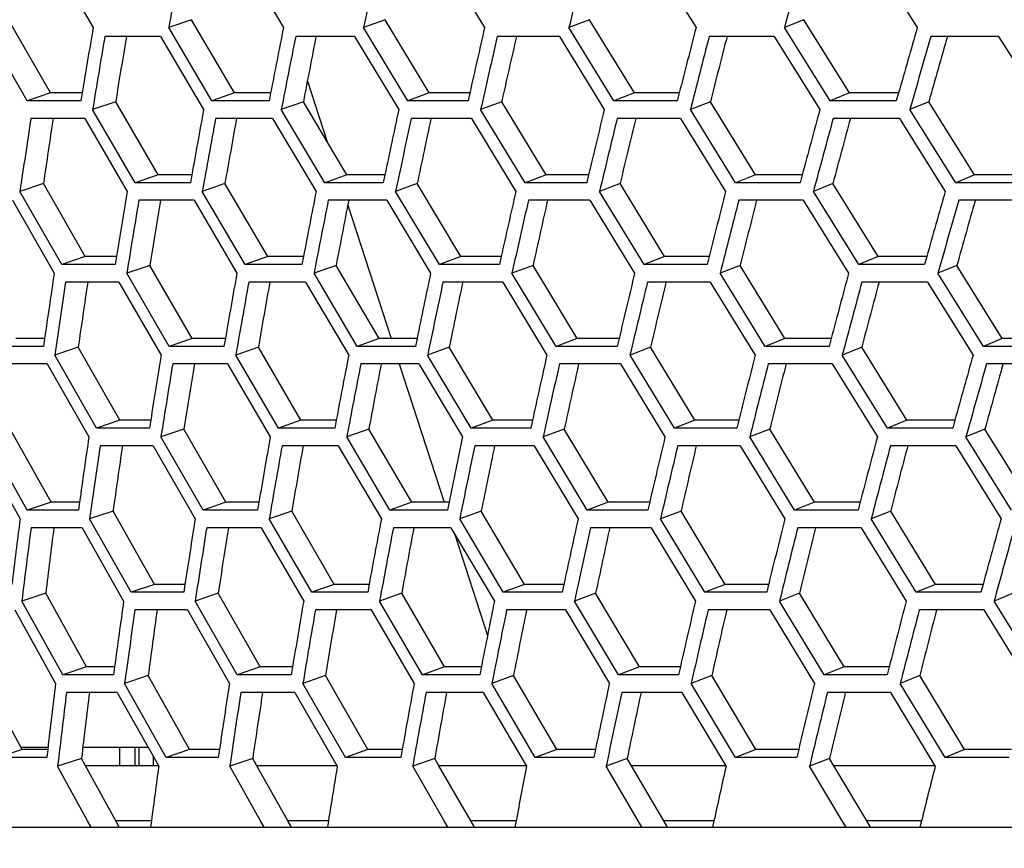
# Model space of a CAD drawing. Header units: millimetres. Extents: x 0 to 420, y 0 to 297.
# Tile 120 of 150: x 298.88 to 305.3, y 197.51 to 202.92. Entities that reach past the tile are written whole.
import ezdxf

# ---------------------------------------------------------------- set-up
doc = ezdxf.new("R2010")
doc.units = ezdxf.units.MM
doc.header["$LTSCALE"] = 23.1
doc.header["$PDMODE"] = 3
doc.header["$PDSIZE"] = 0.3125
doc.linetypes.add('DASHED', pattern=[0.2, 0.1, -0.1])
doc.layers.get('0').update_dxf_attribs({"linetype": 'CONTINUOUS'})
doc.layers.get('Defpoints').update_dxf_attribs({"linetype": 'CONTINUOUS'})
doc.layers.add('06___PRT_ALL_SURFS', color=7, linetype='CONTINUOUS')
doc.layers.add('DIM_PILOTEES', color=7, linetype='CONTINUOUS')
doc.styles.get("Standard").update_dxf_attribs({"font": 'txt', "width": 0.7})
doc.styles.add('TEXTSTYLE_4', font='txt')
doc.dimstyles.new('DIMSTYLE_2', dxfattribs={"dimtxt": 2.5, "dimasz": 3.5, "dimexe": 2, "dimexo": 0, "dimtad": 1, "dimdec": 0, "dimlfac": 5, "dimdsep": 46, "dimtxsty": 'Standard', "dimblk": '_FILLED', "dimblk1": '_FILLED', "dimblk2": '_FILLED', "dimcen": 0, "dimazin": 2, "dimtp": 0.8, "dimtm": 0.8, "dimtfac": 1, "dimtdec": 0, "dimtofl": 0, "dimtmove": 0, "dimatfit": 3, "dimldrblk": '_FILLED', "dimfxl": 0, "dimtolj": 1, "dimarcsym": 0})
doc.dimstyles.new('DIMSTYLE_7', dxfattribs={"dimtxt": 2.5, "dimasz": 3.5, "dimexe": 2, "dimexo": 0, "dimtad": 1, "dimdec": 0, "dimlfac": 5, "dimdsep": 46, "dimtxsty": 'Standard', "dimblk": '_FILLED', "dimblk1": '_FILLED', "dimblk2": '_FILLED', "dimcen": 0, "dimazin": 2, "dimtp": 0.8, "dimtm": 0.8, "dimtfac": 1, "dimtdec": 0, "dimtofl": 0, "dimtmove": 0, "dimatfit": 1, "dimldrblk": '_FILLED', "dimfxl": 0, "dimtolj": 1, "dimarcsym": 0})
doc.dimstyles.new('DIMSTYLE_8', dxfattribs={"dimtxt": 2.5, "dimasz": 3.5, "dimexe": 2, "dimexo": 0, "dimgap": 2.5, "dimtad": 1, "dimdec": 0, "dimlfac": 5, "dimdsep": 46, "dimtxsty": 'Standard', "dimblk": '_FILLED', "dimblk1": '_FILLED', "dimblk2": '_FILLED', "dimcen": 0, "dimazin": 2, "dimtp": 0.5, "dimtm": 0.5, "dimtfac": 1, "dimtdec": 0, "dimtofl": 0, "dimtmove": 0, "dimatfit": 3, "dimldrblk": '_FILLED', "dimfxl": 0, "dimtolj": 1, "dimarcsym": 0})

# ---------------------------------------------------------------- blocks, each defined once
blk = doc.blocks.new('_FILLED')
at = {"color": 0, "linetype": 'ByBlock'}
blk.add_solid([(0, 0), (-1, 0.1429), (-1, -0.1429)], dxfattribs=at)
blk = doc.blocks.new('*D12')
at = {"layer": 'DIM_PILOTEES', "color": 2, "linetype": 'Continuous'}
for p, q in [((307.0994, 235.1533), (248.8115, 235.1533)), ((250.8115, 235.1533), (250.8115, 180.6933)), ((250.8115, 126.2333), (250.8115, 180.6933)), ((309.3884, 126.2333), (248.8115, 126.2333))]:
    blk.add_line(p, q, dxfattribs=at)
at = {"layer": 'DIM_PILOTEES', "color": 2, "linetype": 'Continuous', "xscale": 3.5, "yscale": 3.5, "zscale": 3.5}
for p, rotation in [((250.8115, 235.1533), 90), ((250.8115, 126.2333), 270)]:
    blk.add_blockref('_FILLED', p, dxfattribs=dict(at, rotation=rotation))
at = {"layer": 'DIM_PILOTEES', "color": 2, "linetype": 'Continuous', "insert": (247.6865, 180.6933), "char_height": 2.5, "width": 8.303571, "attachment_point": 2, "rotation": 90, "line_spacing_factor": 0.9}
blk.add_mtext('{\\ftxt;\\W0.0001;\\H0.0001;\\~}{\\ftxt;\\W2.2142857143;\\H2.5; }{\\ftxt;\\W0.0001;\\H0.0001;\\~}', dxfattribs=at)
blk = doc.blocks.new('*D14')
at = {"layer": 'DIM_PILOTEES', "color": 2, "linetype": 'Continuous'}
blk.add_line((362.9489, 245.8954), (387.2491, 270.8662), dxfattribs=at)
at = {"layer": 'DIM_PILOTEES', "color": 2, "linetype": 'Continuous', "xscale": 3.5, "yscale": 3.5, "zscale": 3.5, "rotation": 225.7798479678}
blk.add_blockref('_FILLED', (362.9489, 245.8954), dxfattribs=at)
at = {"layer": 'DIM_PILOTEES', "color": 2, "linetype": 'Continuous', "insert": (378.575, 266.4336), "char_height": 2.5, "width": 13.839286, "attachment_point": 1, "rotation": 45.77985, "line_spacing_factor": 0.9, "style": 'TEXTSTYLE_4'}
blk.add_mtext('{\\ftxt;\\W0.0001;\\H0.0001;\\~}{\\ftxt;\\W1.3333333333;\\H2.5; }{\\ftxt;\\W0.0001;\\H0.0001;\\~}{\\ftxt;\\W0.0001;\\H0.0001;\\~}{\\ftxt;\\W2.3571428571;\\H2.5; }{\\ftxt;\\W0.0001;\\H0.0001;\\~}', dxfattribs=at)
blk = doc.blocks.new('*D15')
at = {"layer": 'Defpoints', "color": 0, "linetype": 'Continuous'}
for p in [(285.6605, 263.402), (329.3345, 211.3533), (273.6952, 179.2299), (384.9739, 179.2299)]:
    blk.add_point(p, dxfattribs=at)
at = {"layer": 'DIM_PILOTEES', "color": 0, "linetype": 'Continuous', "lineweight": -2}
for p, q in [((273.6952, 179.2299), (268.7607, 176.381)), ((384.9739, 179.2299), (389.9084, 176.381))]:
    blk.add_line(p, q, dxfattribs=at)
blk.add_arc((329.3345, 211.3533), 67.9447, 332.951775, 207.048225, dxfattribs=at)
at = {"layer": 'DIM_PILOTEES', "color": 0, "linetype": 'Continuous', "lineweight": -2, "xscale": 3.5, "yscale": 3.5, "zscale": 3.5}
for p, rotation in [((270.4927, 177.381), 298.5241126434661), ((388.1764, 177.381), 241.4758873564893)]:
    blk.add_blockref('_FILLED', p, dxfattribs=dict(at, rotation=rotation))
at = {"layer": 'DIM_PILOTEES', "color": 0, "linetype": 'Continuous', "insert": (334.336, 284.9616), "char_height": 2.5, "width": 26.964286, "attachment_point": 2, "rotation": 356.11292, "line_spacing_factor": 0.9}
blk.add_mtext('\\A1;{\\ftxt;\\W0.0001;\\H0.0001;\\~}{\\ftxt;\\W2.8095238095;\\H2.5; }{\\ftxt;\\W0.0001;\\H0.0001;\\~}{\\ftxt;\\W0.0001;\\H0.0001;\\~}{\\ftxt;\\W2.3571428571;\\H2.5; }{\\ftxt;\\W0.0001;\\H0.0001;\\~}{\\ftxt;\\W0.0001;\\H0.0001;\\~}{\\ftxt;\\W0.6666666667;\\H2.5; }{\\ftxt;\\W0.0001;\\H0.0001;\\~}{\\ftxt;\\W0.0001;\\H0.0001;\\~}{\\ftxt;\\W1.3571428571;\\H2.5; }{\\ftxt;\\W0.0001;\\H0.0001;\\~}', dxfattribs=at)
blk = doc.blocks.new('*D16')
at = {"layer": 'DIM_PILOTEES', "color": 2, "linetype": 'Continuous'}
for p, q in [((324.0845, 211.3533), (253.8115, 211.3533)), ((255.8115, 211.3533), (255.8115, 168.7933)), ((255.8115, 126.2333), (255.8115, 168.7933)), ((309.3884, 126.2333), (253.8115, 126.2333))]:
    blk.add_line(p, q, dxfattribs=at)
at = {"layer": 'DIM_PILOTEES', "color": 2, "linetype": 'Continuous', "xscale": 3.5, "yscale": 3.5, "zscale": 3.5}
for p, rotation in [((255.8115, 211.3533), 90), ((255.8115, 126.2333), 270)]:
    blk.add_blockref('_FILLED', p, dxfattribs=dict(at, rotation=rotation))
at = {"layer": 'DIM_PILOTEES', "color": 2, "linetype": 'Continuous', "insert": (252.6865, 168.7933), "char_height": 2.5, "width": 8.839286, "attachment_point": 2, "rotation": 90, "line_spacing_factor": 0.9}
blk.add_mtext('{\\ftxt;\\W0.0001;\\H0.0001;\\~}{\\ftxt;\\W2.3571428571;\\H2.5; }{\\ftxt;\\W0.0001;\\H0.0001;\\~}', dxfattribs=at)

msp = doc.modelspace()

# ---------------------------------------------------------------- linework, layer by layer
at = {"color": 7, "linetype": 'Continuous'}
for p, q in [((299.0769, 203.3521), (299.3559, 202.8726)), ((300.3131, 203.3521), (300.5987, 202.8726)), ((301.6203, 203.3521), (301.9119, 202.8726)), ((302.9954, 203.3521), (303.2922, 202.8726)), ((304.435, 203.3521), (304.7363, 202.8726)), ((299.9977, 202.9244), (299.8503, 202.8726)), ((301.263, 202.9244), (301.122, 202.8726)), ((302.597, 202.9244), (302.4627, 202.8726)), ((303.9965, 202.9244), (303.8692, 202.8726)), ((298.9258, 202.3943), (298.6508, 202.8726)), ((300.1322, 202.3943), (299.8503, 202.8726)), ((301.4101, 202.3943), (301.122, 202.8726)), ((302.7564, 202.3943), (302.4627, 202.8726)), ((304.1677, 202.3943), (303.8692, 202.8726)), ((299.796, 202.8151), (299.4326, 202.8151)), ((299.796, 202.8151), (300.0774, 202.3369)), ((301.0633, 202.8151), (300.6788, 202.8151)), ((301.0633, 202.8151), (301.3511, 202.3369)), ((302.3999, 202.8151), (301.9951, 202.8151)), ((302.3999, 202.8151), (302.6932, 202.3369)), ((303.8024, 202.8151), (303.3783, 202.8151)), ((303.8024, 202.8151), (304.1006, 202.3369)), ((305.2675, 202.8151), (304.8251, 202.8151)), ((305.2675, 202.8151), (305.5697, 202.3369)), ((300.7549, 202.524), (300.8838, 202.1272)), ((299.0784, 202.446), (298.9258, 202.3943)), ((299.2856, 202.446), (299.2772, 202.3943)), ((300.2787, 202.446), (300.1322, 202.3943)), ((300.5152, 202.446), (300.5052, 202.3943)), ((301.5502, 202.446), (301.4101, 202.3943)), ((301.8154, 202.446), (301.8038, 202.3943)), ((302.8897, 202.446), (302.7564, 202.3943)), ((303.1829, 202.446), (303.1698, 202.3943)), ((304.2939, 202.446), (304.1677, 202.3943)), ((304.6145, 202.446), (304.5998, 202.3943)), ((299.2772, 202.3943), (298.9258, 202.3943)), ((299.5036, 202.3887), (299.3531, 202.3369)), ((300.5052, 202.3943), (300.1322, 202.3943)), ((300.7288, 202.3887), (300.5845, 202.3369)), ((301.8038, 202.3943), (301.4101, 202.3943)), ((302.024, 202.3887), (301.8862, 202.3369)), ((303.1698, 202.3943), (302.7564, 202.3943)), ((303.386, 202.3887), (303.2552, 202.3369)), ((304.5998, 202.3943), (304.1677, 202.3943)), ((304.8117, 202.3887), (304.688, 202.3369)), ((299.6308, 201.8595), (299.3531, 202.3369)), ((300.8687, 201.8595), (300.5845, 202.3369)), ((302.1763, 201.8595), (301.8862, 202.3369)), ((303.5504, 201.8595), (303.2552, 202.3369)), ((304.9876, 201.8595), (304.688, 202.3369)), ((299.3012, 202.2796), (298.9501, 202.2796)), ((299.3012, 202.2796), (299.5784, 201.8023)), ((300.5282, 202.2796), (300.1555, 202.2796)), ((300.5282, 202.2796), (300.812, 201.8023)), ((301.8257, 202.2796), (301.4324, 202.2796)), ((301.8257, 202.2796), (302.1154, 201.8023)), ((303.1906, 202.2796), (302.7776, 202.2796)), ((303.1906, 202.2796), (303.4855, 201.8023)), ((304.6195, 202.2796), (304.1878, 202.2796)), ((304.6195, 202.2796), (304.9188, 201.8023)), ((299.7804, 201.9113), (299.6308, 201.8595)), ((300.0009, 201.9113), (299.9918, 201.8595)), ((301.012, 201.9113), (300.8687, 201.8595)), ((301.2615, 201.9113), (301.2507, 201.8595)), ((302.313, 201.9113), (302.1763, 201.8595)), ((302.5908, 201.9113), (302.5785, 201.8595)), ((303.6802, 201.9113), (303.5504, 201.8595)), ((303.9855, 201.9113), (303.9717, 201.8595)), ((305.1102, 201.9113), (304.9876, 201.8595)), ((299.032, 201.854), (298.8786, 201.8023)), ((299.9918, 201.8595), (299.6308, 201.8595)), ((300.2165, 201.854), (300.0691, 201.8023)), ((301.2507, 201.8595), (300.8687, 201.8595)), ((301.4724, 201.854), (301.3314, 201.8023)), ((302.5785, 201.8595), (302.1763, 201.8595)), ((302.7965, 201.854), (302.6621, 201.8023)), ((303.9717, 201.8595), (303.5504, 201.8595)), ((304.1855, 201.854), (304.0582, 201.8023)), ((305.427, 201.8595), (304.9876, 201.8595)), ((299.152, 201.3254), (298.8786, 201.8023)), ((300.3494, 201.3254), (300.0691, 201.8023)), ((301.6178, 201.3254), (301.3314, 201.8023)), ((302.954, 201.3254), (302.6621, 201.8023)), ((304.3549, 201.3254), (304.0582, 201.8023)), ((298.8291, 201.745), (299.102, 201.2682)), ((300.0152, 201.745), (299.6546, 201.745)), ((300.0152, 201.745), (300.2951, 201.2682)), ((301.2732, 201.745), (300.8915, 201.745)), ((301.0184, 201.713), (301.3011, 200.8431)), ((301.2732, 201.745), (301.5592, 201.2682)), ((302.5999, 201.745), (302.198, 201.745)), ((302.5999, 201.745), (302.8914, 201.2682)), ((303.992, 201.745), (303.571, 201.745)), ((303.992, 201.745), (304.2883, 201.2682)), ((305.4461, 201.745), (305.0071, 201.745)), ((299.3045, 201.3771), (299.152, 201.3254)), ((299.5008, 201.3254), (299.152, 201.3254)), ((299.5091, 201.3771), (299.5008, 201.3254)), ((299.7266, 201.3199), (299.5762, 201.2682)), ((300.4959, 201.3771), (300.3494, 201.3254)), ((300.7196, 201.3254), (300.3494, 201.3254)), ((300.7295, 201.3771), (300.7196, 201.3254)), ((300.9426, 201.3199), (300.7984, 201.2682)), ((301.7578, 201.3771), (301.6178, 201.3254)), ((302.0085, 201.3254), (301.6178, 201.3254)), ((302.02, 201.3771), (302.0085, 201.3254)), ((302.2281, 201.3199), (302.0904, 201.2682)), ((303.0873, 201.3771), (302.954, 201.3254)), ((303.3643, 201.3254), (302.954, 201.3254)), ((303.3774, 201.3771), (303.3643, 201.3254)), ((303.58, 201.3199), (303.4492, 201.2682)), ((304.4811, 201.3771), (304.3549, 201.3254)), ((304.7837, 201.3254), (304.3549, 201.3254)), ((304.7983, 201.3771), (304.7837, 201.3254)), ((304.995, 201.3199), (304.8713, 201.2682)), ((299.8524, 200.7914), (299.5762, 201.2682)), ((301.081, 200.7914), (300.7984, 201.2682)), ((302.3789, 200.7914), (302.0904, 201.2682)), ((303.7427, 200.7914), (303.4492, 201.2682)), ((305.1692, 200.7914), (304.8713, 201.2682)), ((299.5247, 201.211), (299.1762, 201.211)), ((299.5247, 201.211), (299.8005, 200.7342)), ((300.7426, 201.211), (300.3726, 201.211)), ((300.7426, 201.211), (301.0248, 200.7342)), ((302.0304, 201.211), (301.64, 201.211)), ((302.0304, 201.211), (302.3185, 200.7342)), ((303.3852, 201.211), (302.9752, 201.211)), ((303.3852, 201.211), (303.6784, 200.7342)), ((304.8034, 201.211), (304.3749, 201.211)), ((304.8034, 201.211), (305.101, 200.7342)), ((299.0398, 200.8431), (299.0324, 200.7914)), ((300.0019, 200.8431), (299.8524, 200.7914)), ((300.2197, 200.8431), (300.2106, 200.7914)), ((301.2244, 200.8431), (301.081, 200.7914)), ((301.4708, 200.8431), (301.4602, 200.7914)), ((302.5156, 200.8431), (302.3789, 200.7914)), ((302.7902, 200.8431), (302.778, 200.7914)), ((303.8725, 200.8431), (303.7427, 200.7914)), ((304.1746, 200.8431), (304.1609, 200.7914)), ((305.2918, 200.8431), (305.1692, 200.7914)), ((299.0324, 200.7914), (298.6959, 200.7914)), ((299.2592, 200.7859), (299.1058, 200.7342)), ((300.2106, 200.7914), (299.8524, 200.7914)), ((300.4349, 200.7859), (300.2875, 200.7342)), ((301.4602, 200.7914), (301.081, 200.7914)), ((301.6814, 200.7859), (301.5403, 200.7342)), ((302.778, 200.7914), (302.3789, 200.7914)), ((302.9955, 200.7859), (302.8612, 200.7342)), ((304.1609, 200.7914), (303.7427, 200.7914)), ((304.3741, 200.7859), (304.2468, 200.7342)), ((305.6054, 200.7914), (305.1692, 200.7914)), ((299.0568, 200.6769), (298.7206, 200.6769)), ((299.0568, 200.6769), (299.3285, 200.1998)), ((299.378, 200.2571), (299.1058, 200.7342)), ((300.2341, 200.6769), (299.8761, 200.6769)), ((300.2341, 200.6769), (300.5126, 200.1998)), ((300.5664, 200.2571), (300.2875, 200.7342)), ((301.4827, 200.6769), (301.1038, 200.6769)), ((301.3551, 200.6769), (301.6485, 199.7737)), ((301.4827, 200.6769), (301.7673, 200.1998)), ((301.8253, 200.2571), (301.5403, 200.7342)), ((302.7994, 200.6769), (302.4006, 200.6769)), ((302.7994, 200.6769), (303.0895, 200.1998)), ((303.1516, 200.2571), (302.8612, 200.7342)), ((304.1812, 200.6769), (303.7633, 200.6769)), ((304.1812, 200.6769), (304.4759, 200.1998)), ((304.5419, 200.2571), (304.2468, 200.7342)), ((305.6245, 200.6769), (305.1887, 200.6769)), ((299.5305, 200.3088), (299.378, 200.2571)), ((299.7323, 200.3088), (299.7242, 200.2571)), ((300.7129, 200.3088), (300.5664, 200.2571)), ((300.9436, 200.3088), (300.9339, 200.2571)), ((301.9654, 200.3088), (301.8253, 200.2571)), ((302.2244, 200.3088), (302.2131, 200.2571)), ((303.2849, 200.3088), (303.1516, 200.2571)), ((303.5716, 200.3088), (303.5588, 200.2571)), ((304.6681, 200.3088), (304.5419, 200.2571)), ((304.9819, 200.3088), (304.9676, 200.2571)), ((299.7242, 200.2571), (299.378, 200.2571)), ((299.9496, 200.2515), (299.7991, 200.1998)), ((300.9339, 200.2571), (300.5664, 200.2571)), ((301.1564, 200.2515), (301.0121, 200.1998)), ((302.2131, 200.2571), (301.8253, 200.2571)), ((302.4323, 200.2515), (302.2945, 200.1998)), ((303.5588, 200.2571), (303.1516, 200.2571)), ((303.774, 200.2515), (303.6431, 200.1998)), ((304.9676, 200.2571), (304.5419, 200.2571)), ((305.1783, 200.2515), (305.0546, 200.1998)), ((298.9264, 199.722), (298.6584, 200.1998)), ((300.0742, 199.722), (299.7991, 200.1998)), ((301.2936, 199.722), (301.0121, 200.1998)), ((302.5817, 199.722), (302.2945, 200.1998)), ((303.9353, 199.722), (303.6431, 200.1998)), ((305.351, 199.722), (305.0546, 200.1998)), ((298.6118, 200.1425), (298.8794, 199.6646)), ((299.7481, 200.1425), (299.4022, 200.1425)), ((299.7481, 200.1425), (300.0228, 199.6646)), ((300.9569, 200.1425), (300.5897, 200.1425)), ((300.9569, 200.1425), (301.238, 199.6646)), ((302.2351, 200.1425), (301.8476, 200.1425)), ((302.2351, 200.1425), (302.5219, 199.6646)), ((303.5797, 200.1425), (303.1727, 200.1425)), ((303.5797, 200.1425), (303.8715, 199.6646)), ((304.9873, 200.1425), (304.562, 200.1425)), ((304.9873, 200.1425), (305.2835, 199.6646)), ((299.0819, 199.7737), (298.9264, 199.722)), ((299.2676, 199.7737), (299.2604, 199.722)), ((300.2238, 199.7737), (300.0742, 199.722)), ((300.4386, 199.7737), (300.4298, 199.722)), ((301.4369, 199.7737), (301.2936, 199.722)), ((301.6803, 199.7737), (301.6699, 199.722)), ((302.7184, 199.7737), (302.5817, 199.722)), ((302.9898, 199.7737), (302.9779, 199.722)), ((304.0651, 199.7737), (303.9353, 199.722)), ((304.3637, 199.7737), (304.3503, 199.722)), ((299.2604, 199.722), (298.9264, 199.722)), ((299.4868, 199.7163), (299.3334, 199.6646)), ((300.4298, 199.722), (300.0742, 199.722)), ((300.6536, 199.7163), (300.5062, 199.6646)), ((301.6699, 199.722), (301.2936, 199.722)), ((301.8906, 199.7163), (301.7496, 199.6646)), ((302.9779, 199.722), (302.5817, 199.722)), ((303.1948, 199.7163), (303.0605, 199.6646)), ((304.3503, 199.722), (303.9353, 199.722)), ((304.563, 199.7163), (304.4357, 199.6646)), ((299.6047, 199.1856), (299.3334, 199.6646)), ((300.7841, 199.1856), (300.5062, 199.6646)), ((302.0335, 199.1856), (301.7496, 199.6646)), ((303.3497, 199.1856), (303.0605, 199.6646)), ((304.7295, 199.1856), (304.4357, 199.6646)), ((299.2849, 199.6072), (298.9512, 199.6072)), ((299.2849, 199.6072), (299.5557, 199.1281)), ((300.4533, 199.6072), (300.098, 199.6072)), ((300.4533, 199.6072), (300.7309, 199.1281)), ((301.6925, 199.6072), (301.3165, 199.6072)), ((301.6925, 199.6072), (301.976, 199.1281)), ((302.9993, 199.6072), (302.6035, 199.6072)), ((302.9993, 199.6072), (303.2882, 199.1281)), ((304.3706, 199.6072), (303.9559, 199.6072)), ((304.3706, 199.6072), (304.6641, 199.1281)), ((301.715, 199.569), (301.9311, 198.904)), ((299.7572, 199.2374), (299.6047, 199.1856)), ((299.9561, 199.2374), (299.9482, 199.1856)), ((300.9306, 199.2374), (300.7841, 199.1856)), ((301.1583, 199.2374), (301.1488, 199.1856)), ((302.1735, 199.2374), (302.0335, 199.1856)), ((302.4294, 199.2374), (302.4184, 199.1856)), ((303.483, 199.2374), (303.3497, 199.1856)), ((303.7664, 199.2374), (303.7538, 199.1856)), ((304.8557, 199.2374), (304.7295, 199.1856)), ((305.166, 199.2374), (305.152, 199.1856)), ((299.0469, 199.1798), (298.8907, 199.1281)), ((299.9482, 199.1856), (299.6047, 199.1856)), ((300.1732, 199.1798), (300.0227, 199.1281)), ((301.1488, 199.1856), (300.7841, 199.1856)), ((301.3709, 199.1798), (301.2266, 199.1281)), ((302.4184, 199.1856), (302.0335, 199.1856)), ((302.637, 199.1798), (302.4993, 199.1281)), ((303.7538, 199.1856), (303.3497, 199.1856)), ((303.9685, 199.1798), (303.8376, 199.1281)), ((305.152, 199.1856), (304.7295, 199.1856)), ((305.3621, 199.1798), (305.2384, 199.1281)), ((298.8446, 199.0705), (299.1116, 198.5898)), ((299.158, 198.6476), (298.8907, 199.1281)), ((299.9723, 199.0705), (299.629, 199.0705)), ((299.9723, 199.0705), (300.2462, 198.5898)), ((300.2971, 198.6476), (300.0227, 199.1281)), ((301.1719, 199.0705), (300.8075, 199.0705)), ((301.1719, 199.0705), (301.4521, 198.5898)), ((301.5072, 198.6476), (301.2266, 199.1281)), ((302.4404, 199.0705), (302.0558, 199.0705)), ((302.4404, 199.0705), (302.7263, 198.5898)), ((302.7855, 198.6476), (302.4993, 199.1281)), ((303.7748, 199.0705), (303.371, 199.0705)), ((303.7748, 199.0705), (304.0656, 198.5898)), ((304.1287, 198.6476), (303.8376, 199.1281)), ((305.1718, 199.0705), (304.7497, 199.0705)), ((305.1718, 199.0705), (305.4668, 198.5898)), ((305.5337, 198.6476), (305.2384, 199.1281)), ((299.3135, 198.6994), (299.158, 198.6476)), ((299.4964, 198.6994), (299.4894, 198.6476)), ((300.4466, 198.6994), (300.2971, 198.6476)), ((300.6585, 198.6994), (300.6499, 198.6476)), ((301.6505, 198.6994), (301.5072, 198.6476)), ((301.8908, 198.6994), (301.8806, 198.6476)), ((302.9222, 198.6994), (302.7855, 198.6476)), ((303.1902, 198.6994), (303.1786, 198.6476)), ((304.2585, 198.6994), (304.1287, 198.6476)), ((304.5537, 198.6994), (304.5406, 198.6476)), ((299.4894, 198.6476), (299.158, 198.6476)), ((299.7155, 198.6416), (299.5621, 198.5898)), ((300.6499, 198.6476), (300.2971, 198.6476)), ((300.8733, 198.6416), (300.7259, 198.5898)), ((301.8806, 198.6476), (301.5072, 198.6476)), ((302.1009, 198.6416), (301.9598, 198.5898)), ((303.1786, 198.6476), (302.7855, 198.6476)), ((303.3951, 198.6416), (303.2607, 198.5898)), ((304.5406, 198.6476), (304.1287, 198.6476)), ((304.7528, 198.6416), (304.6255, 198.5898)), ((299.8328, 198.1074), (299.5621, 198.5898)), ((301.0032, 198.1074), (300.7259, 198.5898)), ((302.243, 198.1074), (301.9598, 198.5898)), ((303.5491, 198.1074), (303.2607, 198.5898)), ((304.9183, 198.1074), (304.6255, 198.5898)), ((299.5141, 198.532), (299.183, 198.532)), ((299.5141, 198.532), (299.7844, 198.0493)), ((300.6736, 198.532), (300.321, 198.532)), ((300.6736, 198.532), (300.9505, 198.0493)), ((301.9033, 198.532), (301.5302, 198.532)), ((301.9033, 198.532), (302.1861, 198.0493)), ((303.2002, 198.532), (302.8074, 198.532)), ((303.2002, 198.532), (303.4859, 198.0533)), ((304.561, 198.532), (304.1495, 198.532)), ((304.561, 198.532), (304.8512, 198.0533)), ((298.8851, 198.1733), (299.0614, 198.1733)), ((299.2891, 198.1733), (299.715, 198.1733)), ((299.5307, 198.0533), (299.5307, 198.1733)), ((299.6307, 198.0533), (299.6307, 198.1733)), ((299.6545, 198.1733), (299.6545, 198.0533)), ((298.8928, 198.1591), (298.7346, 198.1074)), ((299.0537, 198.1074), (298.7346, 198.1074)), ((299.0598, 198.1591), (299.0537, 198.1074)), ((299.7507, 198.0533), (299.7507, 198.1095)), ((299.9853, 198.1591), (299.8328, 198.1074)), ((300.1737, 198.1074), (299.8328, 198.1074)), ((300.1813, 198.1591), (300.1737, 198.1074)), ((301.1497, 198.1591), (301.0032, 198.1074)), ((301.365, 198.1074), (301.0032, 198.1074)), ((301.3742, 198.1591), (301.365, 198.1074)), ((302.383, 198.1591), (302.243, 198.1074)), ((302.6249, 198.1074), (302.243, 198.1074)), ((302.6356, 198.1591), (302.6249, 198.1074)), ((303.6824, 198.1591), (303.5491, 198.1074)), ((303.9501, 198.1074), (303.5491, 198.1074)), ((303.9623, 198.1591), (303.9501, 198.1074)), ((305.0445, 198.1591), (304.9183, 198.1074)), ((305.3375, 198.1074), (304.9183, 198.1074)), ((299.2807, 198.1011), (299.1245, 198.0493)), ((299.3206, 197.6933), (299.1245, 198.0493)), ((299.7844, 198.0533), (299.307, 198.0533)), ((300.3983, 198.1011), (300.2478, 198.0493)), ((300.449, 197.6933), (300.2478, 198.0493)), ((300.9482, 198.0533), (300.4252, 198.0533)), ((301.5867, 198.1011), (301.4424, 198.0493)), ((301.6482, 197.6933), (301.4424, 198.0493)), ((302.1861, 198.0533), (301.6142, 198.0533)), ((302.8431, 198.1011), (302.7053, 198.0493)), ((302.9151, 197.6933), (302.7053, 198.0493)), ((303.4859, 198.0533), (302.8712, 198.0533)), ((303.4859, 198.0533), (303.4882, 198.0493)), ((303.4859, 198.0533), (303.4882, 198.0493)), ((304.1643, 198.1011), (304.0334, 198.0493)), ((304.0334, 198.0493), (304.0344, 198.0533)), ((304.2467, 197.6933), (304.0334, 198.0493)), ((304.8512, 198.0533), (304.1929, 198.0533)), ((304.8512, 198.0533), (304.8536, 198.0493)), ((291.4913, 197.6523), (312.2841, 197.6523)), ((299.3432, 197.6523), (299.3206, 197.6933)), ((299.3432, 197.6523), (299.3206, 197.6933)), ((299.737, 197.6933), (299.5046, 197.6933)), ((299.737, 197.6933), (299.7317, 197.6523)), ((300.4722, 197.6523), (300.449, 197.6933)), ((300.4722, 197.6523), (300.449, 197.6933)), ((300.8924, 197.6933), (300.6279, 197.6933)), ((300.8924, 197.6933), (300.8858, 197.6523)), ((301.6719, 197.6523), (301.6482, 197.6933)), ((301.6719, 197.6523), (301.6482, 197.6933)), ((302.1174, 197.6933), (301.8215, 197.6933)), ((302.1174, 197.6933), (302.1096, 197.6523)), ((302.9392, 197.6523), (302.9151, 197.6933)), ((302.9392, 197.6523), (302.9151, 197.6933)), ((303.4091, 197.6933), (303.0824, 197.6933)), ((303.4091, 197.6933), (303.4001, 197.6523)), ((304.2713, 197.6523), (304.2467, 197.6933)), ((304.7643, 197.6933), (304.4077, 197.6933)), ((304.7642, 197.6933), (304.7541, 197.6523))]:
    msp.add_line(p, q, dxfattribs=at)
at = {"color": 7, "linetype": 'DASHED'}
msp.add_arc((329.3345, 211.3533), 48.1984, 330, 210, dxfattribs=at)
at = {"color": 7, "linetype": 'Continuous'}
for centre, radius, start, end in [((402.9419, 184.3485), 104.7427, 169.546854, 169.813469), ((406.7669, 180.6381), 107.9594, 167.854577, 168.114764), ((411.1639, 176.7053), 111.8065, 166.212012, 166.464897), ((416.1581, 172.5096), 116.3216, 164.624234, 164.869051), ((396.1032, 186.7068), 98.0885, 170.513916, 170.766448), ((399.1616, 183.3514), 100.4774, 168.79709, 169.044955), ((402.7312, 179.8315), 103.4187, 167.1268, 167.369104), ((406.8249, 176.1136), 106.9348, 165.508518, 165.74446), ((411.4606, 172.163), 111.0548, 163.946997, 164.175874), ((395.3748, 186.6271), 97.2983, 170.422857, 170.708324), ((398.3791, 183.3077), 99.6288, 168.708465, 168.988776), ((401.8873, 179.8283), 102.5029, 167.040911, 167.315054), ((405.911, 176.1563), 105.9417, 165.425626, 165.692695), ((410.4668, 172.258), 109.9723, 163.867328, 164.126524), ((392.1594, 185.5694), 93.5961, 169.679912, 169.944647), ((394.9969, 182.4096), 95.7426, 167.986946, 168.247243), ((398.3034, 179.106), 98.392, 166.343184, 166.598119), ((402.0856, 175.63), 101.5595, 164.753744, 165.002487), ((389.1687, 188.5163), 91.2624, 171.326097, 171.629118), ((391.501, 185.5016), 92.8735, 169.592105, 169.891365), ((394.2937, 182.3749), 94.9706, 167.901807, 168.196161), ((397.5492, 179.1084), 97.5631, 166.260985, 166.549388), ((401.2735, 175.6739), 100.6653, 164.674717, 164.956229), ((386.3882, 187.4159), 87.9938, 170.590271, 170.870748), ((388.6187, 184.5389), 89.4876, 168.877112, 169.154385), ((391.2828, 181.5604), 91.436, 167.210082, 167.483106), ((394.3798, 178.4555), 93.8448, 165.594653, 165.862473), ((397.9122, 175.1994), 96.7237, 164.035584, 164.297346), ((385.8277, 187.3297), 87.3705, 170.503319, 170.820234), ((388.0254, 184.4806), 88.8278, 168.792757, 169.106152), ((390.6523, 181.5328), 90.7342, 167.128604, 167.437299), ((393.7069, 178.4616), 93.0945, 165.516294, 165.819209), ((397.1911, 175.243), 95.9179, 163.960549, 164.256717), ((381.6219, 188.9734), 83.4307, 171.525782, 171.820774), ((383.3331, 186.32), 84.3728, 169.795137, 170.088265), ((385.4567, 183.5993), 85.7378, 168.107284, 168.397388), ((387.9857, 180.7886), 87.5241, 166.468036, 166.75404), ((390.9165, 177.8657), 89.7336, 164.882512, 165.163435), ((381.1398, 188.8732), 82.887, 171.439723, 171.77288), ((382.8273, 186.2436), 83.8021, 169.711601, 170.042745), ((384.9238, 183.5488), 85.136, 168.026559, 168.354379), ((387.4218, 180.7661), 86.8863, 166.390372, 166.713654), ((390.3172, 177.874), 89.0544, 164.808123, 165.125757), ((378.949, 187.8279), 80.1939, 170.738648, 171.046409), ((378.5139, 187.7374), 79.6953, 170.655968, 171.003449), ((380.6041, 185.3126), 81.0598, 169.032646, 169.338716), ((380.1495, 185.2443), 80.5382, 168.952706, 169.298362), ((382.6485, 182.737), 82.3213, 167.371986, 167.675173), ((382.1714, 182.6926), 81.773, 167.295046, 167.637531), ((385.0734, 180.0808), 83.9744, 165.762136, 166.061335), ((384.5703, 180.0621), 83.3951, 165.688418, 166.026485), ((387.8727, 177.3244), 86.0184, 164.207869, 164.502073), ((387.3398, 177.3338), 85.4033, 164.137557, 164.470069), ((375.3252, 189.1199), 76.8001, 171.705069, 172.026142), ((376.563, 186.7679), 77.2274, 169.983809, 170.304628), ((378.1822, 184.3811), 78.0351, 168.304375, 168.623637), ((380.1697, 181.9398), 79.2135, 166.672567, 166.98905), ((382.515, 179.4257), 80.7568, 165.09351, 165.406081), ((374.9481, 189.0182), 76.3605, 171.623282, 171.985573), ((376.1722, 186.6856), 76.7711, 169.904689, 170.266769), ((377.7753, 184.3193), 77.559, 168.228189, 168.588589), ((379.744, 181.9), 78.7143, 166.599545, 166.956886), ((382.0675, 179.4095), 80.2307, 165.023847, 165.376851), ((372.3568, 190.241), 74.0792, 172.691629, 173.024605), ((373.2129, 188.0177), 74.111, 170.958206, 171.292458), ((374.4491, 185.782), 74.5158, 169.262858, 169.596984), ((376.0483, 183.5145), 75.2792, 167.611693, 167.944358), ((377.9964, 181.1971), 76.3907, 166.010175, 166.340128), ((380.282, 178.8136), 77.843, 164.463089, 164.789175), ((372.0276, 190.1302), 73.6884, 172.610774, 172.986245), ((372.8747, 187.9241), 73.7085, 170.879942, 171.25692), ((374.0999, 185.7065), 74.099, 169.187458, 169.564363), ((375.6858, 183.4579), 74.8453, 167.539396, 167.914724), ((377.6181, 181.1608), 75.9366, 165.941184, 166.313524), ((379.8852, 178.7989), 77.3655, 164.397571, 164.76562), ((370.4636, 189.1034), 71.613, 171.953077, 172.29935), ((370.1692, 189.0006), 71.2553, 171.875705, 172.265945), ((371.3462, 186.9876), 71.6513, 170.244881, 170.592556), ((371.0447, 186.9009), 71.2837, 170.170301, 170.562182), ((372.5921, 184.8601), 72.0431, 168.577184, 168.924823), ((372.2817, 184.7901), 71.6631, 168.505642, 168.897547), ((374.1837, 182.7029), 72.7734, 166.955768, 167.302007), ((373.8622, 182.6504), 72.3784, 166.887475, 167.277866), ((376.1063, 180.4998), 73.8308, 165.385762, 165.729324), ((375.7715, 180.4659), 73.4182, 165.320893, 165.708332), ((368.2474, 190.0587), 69.6602, 172.965477, 173.322274), ((368.7958, 188.0362), 69.3572, 171.247689, 171.607502), ((369.7127, 186.0204), 69.4082, 169.566497, 169.927798), ((370.9768, 183.993), 69.794, 167.927973, 168.289293), ((372.5704, 181.9377), 70.4996, 166.337571, 166.697519), ((367.99, 189.9483), 69.3404, 172.889033, 173.290801), ((368.5345, 187.9403), 69.0309, 171.173962, 171.579182), ((369.4458, 185.9394), 69.0732, 169.49574, 169.902692), ((370.7027, 183.9274), 69.4483, 167.860404, 168.267435), ((372.2966, 181.886), 70.1506, 166.273394, 166.675545), ((366.8582, 188.9431), 67.6891, 172.268541, 172.572555), ((367.475, 187.009), 67.4343, 170.577109, 170.883608), ((368.4449, 185.0793), 67.5163, 168.924506, 169.232209), ((369.747, 183.1373), 67.9161, 167.316485, 167.624164), ((371.3635, 181.1681), 68.6188, 165.758178, 166.064672)]:
    msp.add_arc(centre, radius, start, end, dxfattribs=at)
at = {"layer": '06___PRT_ALL_SURFS', "color": 7, "linetype": 'Continuous'}
for p, q in [((299.0784, 202.446), (298.8042, 202.9244)), ((300.2787, 202.446), (299.9977, 202.9244)), ((301.5502, 202.446), (301.263, 202.9244)), ((302.8897, 202.446), (302.597, 202.9244)), ((304.2939, 202.446), (303.9965, 202.9244)), ((299.2856, 202.446), (299.0784, 202.446)), ((300.5152, 202.446), (300.2787, 202.446)), ((301.8154, 202.446), (301.5502, 202.446)), ((303.1829, 202.446), (302.8897, 202.446)), ((304.6145, 202.446), (304.2939, 202.446)), ((299.7804, 201.9113), (299.5036, 202.3887)), ((301.012, 201.9113), (300.7288, 202.3887)), ((302.313, 201.9113), (302.024, 202.3887)), ((303.6802, 201.9113), (303.386, 202.3887)), ((305.1102, 201.9113), (304.8117, 202.3887)), ((300.001, 201.9113), (299.7804, 201.9113)), ((301.2615, 201.9113), (301.012, 201.9113)), ((302.5908, 201.9113), (302.313, 201.9113)), ((303.9856, 201.9113), (303.6802, 201.9113)), ((305.4424, 201.9113), (305.1102, 201.9113)), ((299.3045, 201.3771), (299.032, 201.854)), ((300.4959, 201.3771), (300.2165, 201.854)), ((301.7578, 201.3771), (301.4724, 201.854)), ((303.0873, 201.3771), (302.7965, 201.854)), ((304.4811, 201.3771), (304.1855, 201.854)), ((299.5091, 201.3771), (299.3045, 201.3771)), ((300.0019, 200.8431), (299.7266, 201.3199)), ((300.7295, 201.3771), (300.4959, 201.3771)), ((301.2244, 200.8431), (300.9426, 201.3199)), ((302.02, 201.3771), (301.7578, 201.3771)), ((302.5156, 200.8431), (302.2281, 201.3199)), ((303.3774, 201.3771), (303.0873, 201.3771)), ((303.8725, 200.8431), (303.58, 201.3199)), ((304.7983, 201.3771), (304.4811, 201.3771)), ((305.2918, 200.8431), (304.995, 201.3199)), ((299.0398, 200.8431), (298.8513, 200.8431)), ((300.2197, 200.8431), (300.0019, 200.8431)), ((301.4708, 200.8431), (301.2244, 200.8431)), ((302.7902, 200.8431), (302.5156, 200.8431)), ((304.1746, 200.8431), (303.8725, 200.8431)), ((305.6206, 200.8431), (305.2918, 200.8431)), ((299.5305, 200.3088), (299.2592, 200.7859)), ((300.7129, 200.3088), (300.4349, 200.7859)), ((301.9654, 200.3088), (301.6814, 200.7859)), ((303.2849, 200.3088), (302.9955, 200.7859)), ((304.6681, 200.3088), (304.3741, 200.7859)), ((299.7323, 200.3088), (299.5305, 200.3088)), ((300.9436, 200.3088), (300.7129, 200.3088)), ((302.2244, 200.3088), (301.9654, 200.3088)), ((303.5716, 200.3088), (303.2849, 200.3088)), ((304.9819, 200.3088), (304.6681, 200.3088)), ((299.0819, 199.7737), (298.8146, 200.2515)), ((300.2238, 199.7737), (299.9496, 200.2515)), ((301.4369, 199.7737), (301.1564, 200.2515)), ((302.7184, 199.7737), (302.4323, 200.2515)), ((304.0651, 199.7737), (303.774, 200.2515)), ((305.4736, 199.7737), (305.1783, 200.2515)), ((299.2676, 199.7737), (299.0819, 199.7737)), ((300.4386, 199.7737), (300.2238, 199.7737)), ((301.6804, 199.7737), (301.4369, 199.7737)), ((302.9898, 199.7737), (302.7184, 199.7737)), ((304.3638, 199.7737), (304.0651, 199.7737)), ((299.7572, 199.2374), (299.4868, 199.7163)), ((300.9306, 199.2374), (300.6536, 199.7163)), ((302.1735, 199.2374), (301.8906, 199.7163)), ((303.483, 199.2374), (303.1948, 199.7163)), ((304.8557, 199.2374), (304.563, 199.7163)), ((299.9561, 199.2374), (299.7572, 199.2374)), ((301.1583, 199.2374), (300.9306, 199.2374)), ((302.4294, 199.2374), (302.1735, 199.2374)), ((303.7664, 199.2374), (303.483, 199.2374)), ((305.166, 199.2374), (304.8557, 199.2374)), ((299.3135, 198.6994), (299.0469, 199.1798)), ((300.4466, 198.6994), (300.1732, 199.1798)), ((301.6505, 198.6994), (301.3709, 199.1798)), ((302.9222, 198.6994), (302.637, 199.1798)), ((304.2585, 198.6994), (303.9685, 199.1798)), ((299.4964, 198.6994), (299.3135, 198.6994)), ((300.6585, 198.6994), (300.4466, 198.6994)), ((301.8908, 198.6994), (301.6505, 198.6994)), ((303.1902, 198.6994), (302.9222, 198.6994)), ((304.5537, 198.6994), (304.2585, 198.6994)), ((298.8928, 198.1591), (298.6301, 198.6416)), ((299.9853, 198.1591), (299.7155, 198.6416)), ((301.1497, 198.1591), (300.8733, 198.6416)), ((302.383, 198.1591), (302.1009, 198.6416)), ((303.6824, 198.1591), (303.3951, 198.6416)), ((305.0445, 198.1591), (304.7528, 198.6416)), ((299.0598, 198.1591), (298.8928, 198.1591)), ((300.1813, 198.1591), (299.9853, 198.1591)), ((301.3742, 198.1591), (301.1497, 198.1591)), ((302.6356, 198.1591), (302.383, 198.1591)), ((303.9624, 198.1591), (303.6824, 198.1591)), ((305.3512, 198.1591), (305.0445, 198.1591)), ((299.307, 198.0533), (299.2807, 198.1011)), ((299.307, 198.0533), (299.2807, 198.1011)), ((299.5046, 197.6933), (299.307, 198.0533)), ((300.4252, 198.0533), (300.3983, 198.1011)), ((300.4252, 198.0533), (300.3983, 198.1011)), ((300.6279, 197.6933), (300.4252, 198.0533)), ((301.6142, 198.0533), (301.5867, 198.1011)), ((301.6142, 198.0533), (301.5867, 198.1011)), ((301.8215, 197.6933), (301.6142, 198.0533)), ((302.8712, 198.0533), (302.8431, 198.1011)), ((303.0824, 197.6933), (302.8712, 198.0533)), ((304.1929, 198.0533), (304.1643, 198.1011)), ((304.4077, 197.6933), (304.1929, 198.0533)), ((299.5272, 197.6523), (299.5046, 197.6933)), ((299.5272, 197.6523), (299.5046, 197.6933)), ((300.651, 197.6523), (300.6279, 197.6933)), ((300.651, 197.6523), (300.6279, 197.6933)), ((301.8451, 197.6523), (301.8215, 197.6933)), ((301.8451, 197.6523), (301.8215, 197.6933)), ((303.1065, 197.6523), (303.0824, 197.6933)), ((303.1065, 197.6523), (303.0824, 197.6933)), ((304.4321, 197.6523), (304.4077, 197.6933)), ((304.4321, 197.6523), (304.4077, 197.6933))]:
    msp.add_line(p, q, dxfattribs=at)
for centre, radius, start, end in [((395.4291, 186.8743), 97.172, 170.558058, 170.812868), ((398.3729, 183.5826), 99.4387, 168.848097, 169.098437), ((401.8166, 180.1359), 102.2436, 167.184309, 167.429274), ((405.7711, 176.502), 105.6069, 165.572139, 165.810912), ((410.2521, 172.6478), 109.5546, 164.016322, 164.248186), ((389.2877, 188.7371), 91.2039, 171.460812, 171.731063), ((391.5678, 185.7442), 92.7609, 169.73169, 169.998719), ((394.3058, 182.6433), 94.8002, 168.045589, 168.308371), ((397.5034, 179.4067), 97.3308, 166.408293, 166.665891), ((401.166, 176.0069), 100.3657, 164.824896, 165.076469), ((385.9535, 187.5473), 87.3199, 170.642465, 170.925044), ((388.1034, 184.7185), 88.7277, 168.936541, 169.216112), ((390.6804, 181.7945), 90.5817, 167.276343, 167.551851), ((393.6826, 178.7509), 92.8862, 165.667314, 165.937792), ((397.1116, 175.5637), 95.6496, 164.114198, 164.378776), ((381.3147, 189.071), 82.8875, 171.578021, 171.874916), ((382.9594, 186.4576), 83.7591, 169.854988, 170.150219), ((385.0116, 183.7818), 85.0475, 168.174342, 168.46674), ((387.4639, 181.0212), 86.75, 166.541864, 166.830342), ((390.3115, 178.1544), 88.8674, 164.96265, 165.246215), ((378.6914, 187.9324), 79.6997, 170.798542, 171.108202), ((380.287, 185.4545), 80.5022, 169.100129, 169.408293), ((382.2679, 182.9206), 81.6951, 167.446619, 167.752084), ((384.6246, 180.3106), 83.2735, 165.843451, 166.145103), ((387.3505, 177.6055), 85.2357, 164.29538, 164.592199), ((375.1647, 189.1982), 76.4054, 171.764615, 172.087379), ((376.3519, 186.8776), 76.7793, 170.05133, 170.374035), ((377.9175, 184.5257), 77.5297, 168.379432, 168.700769), ((379.848, 182.123), 78.6463, 166.754689, 167.073425), ((382.1324, 179.6515), 80.1224, 165.182201, 165.497195), ((372.279, 190.2982), 73.7687, 172.750432, 173.084883), ((373.0912, 188.1016), 73.7548, 171.025368, 171.36129), ((374.2814, 185.8955), 74.1109, 169.337946, 169.673932), ((375.8321, 183.6604), 74.8223, 167.694235, 168.028944), ((377.7287, 181.3788), 75.8778, 166.099671, 166.431842), ((370.4186, 189.1666), 71.3352, 172.019472, 172.367197), ((371.261, 187.0759), 71.3315, 170.319592, 170.668908), ((372.4649, 184.9759), 71.6788, 168.659744, 169.009209), ((374.0122, 182.8489), 72.3615, 167.045674, 167.393917), ((375.8878, 180.6789), 73.3679, 165.482489, 165.828225), ((368.2694, 190.1051), 69.4505, 173.030697, 173.388724), ((368.782, 188.1041), 69.1106, 171.32161, 171.682839), ((369.6618, 186.1118), 69.1228, 169.64866, 170.011563), ((370.8872, 184.1101), 69.4676, 168.01788, 168.380981), ((372.4401, 182.0829), 70.1296, 166.434694, 166.796596)]:
    msp.add_arc(centre, radius, start, end, dxfattribs=at)

# ---------------------------------------------------------------- dimensions: what is measured, and where the dimension line sits
at = {"layer": 'DIM_PILOTEES', "color": 2, "linetype": 'Continuous'}
dim = msp.add_angular_dim_3p(base=(285.6605, 263.402), center=(329.3345, 211.3533), p1=(384.9739, 179.2299), p2=(273.6952, 179.2299), text='{\\ftxt;\\W0.0001;\\H0.0001;\\~}{\\ftxt;\\W2.8095238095;\\H2.5; }{\\ftxt;\\W0.0001;\\H0.0001;\\~}{\\ftxt;\\W0.0001;\\H0.0001;\\~}{\\ftxt;\\W2.3571428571;\\H2.5; }{\\ftxt;\\W0.0001;\\H0.0001;\\~}{\\ftxt;\\W0.0001;\\H0.0001;\\~}{\\ftxt;\\W0.6666666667;\\H2.5; }{\\ftxt;\\W0.0001;\\H0.0001;\\~}{\\ftxt;\\W0.0001;\\H0.0001;\\~}{\\ftxt;\\W1.3571428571;\\H2.5; }{\\ftxt;\\W0.0001;\\H0.0001;\\~}', dimstyle='DIMSTYLE_8', dxfattribs=at)
dim.commit()
dim.dimension.update_dxf_attribs({"geometry": '*D15', "text_midpoint": (333.9405, 279.1417), "dimtype": 165})
dim = msp.add_diameter_dim_2p(p1=(362.9489, 245.8954), p2=(295.7202, 176.8112), text='{\\ftxt;\\W0.0001;\\H0.0001;\\~}{\\ftxt;\\W1.3333333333;\\H2.5; }{\\ftxt;\\W0.0001;\\H0.0001;\\~}{\\ftxt;\\W0.0001;\\H0.0001;\\~}{\\ftxt;\\W2.3571428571;\\H2.5; }{\\ftxt;\\W0.0001;\\H0.0001;\\~}', dimstyle='DIMSTYLE_7', override={"dimpost": '<>'}, dxfattribs=at)
dim.commit()
dim.dimension.update_dxf_attribs({"geometry": '*D14', "text_midpoint": (383.1393, 266.643), "dimtype": 163})
for base, p2, text, picture, middle in [((250.8115, 235.1533), (307.0994, 235.1533), '{\\ftxt;\\W0.0001;\\H0.0001;\\~}{\\ftxt;\\W2.2142857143;\\H2.5; }{\\ftxt;\\W0.0001;\\H0.0001;\\~}', '*D12', (250.8115, 180.3362)), ((255.8115, 211.3533), (324.0845, 211.3533), '{\\ftxt;\\W0.0001;\\H0.0001;\\~}{\\ftxt;\\W2.3571428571;\\H2.5; }{\\ftxt;\\W0.0001;\\H0.0001;\\~}', '*D16', (255.8115, 168.4362))]:
    dim = msp.add_linear_dim(base=base, p1=(309.3884, 126.2333), p2=p2, angle=90, text=text, dimstyle='DIMSTYLE_2', dxfattribs=at)
    dim.commit()
    dim.dimension.update_dxf_attribs({"geometry": picture, "text_midpoint": middle, "dimtype": 160})

doc.saveas('drawing.dxf')
